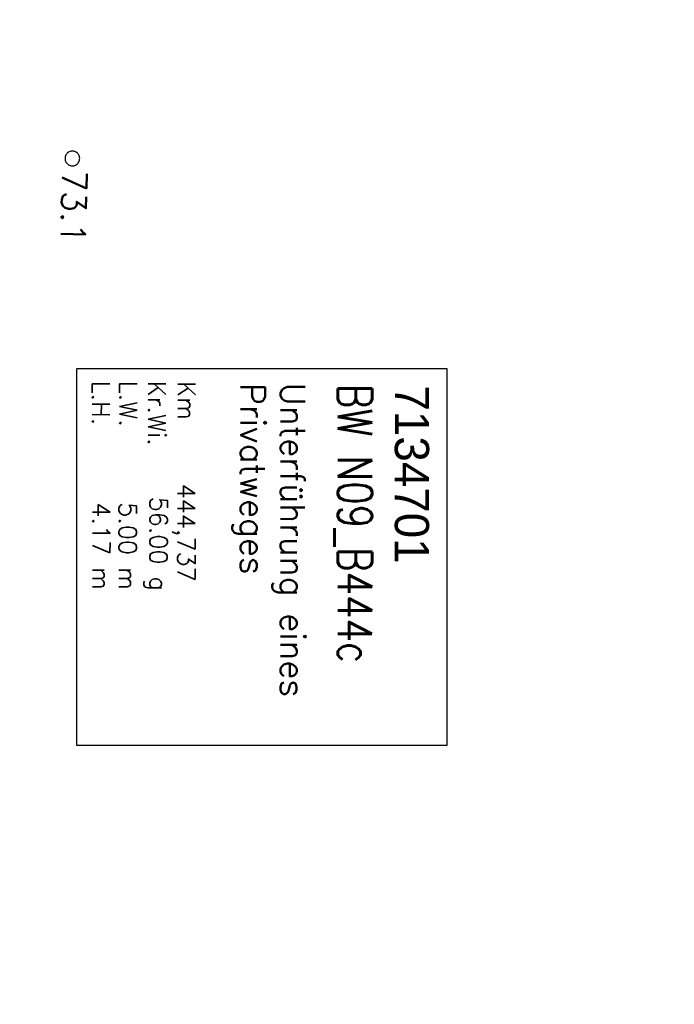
# Model space of a CAD drawing. Extents: x 459406 to 461721, y 413308 to 423218.
# Tile 102 of 256: x 461028 to 461095, y 416726 to 416827. Entities that reach past the tile are written whole.
import ezdxf

# ---------------------------------------------------------------- set-up
doc = ezdxf.new("R2010")
doc.units = 0
doc.header["$LTSCALE"] = 2
doc.header["$MEASUREMENT"] = 0
for name, pattern in [('AUSGEZOGEN', [0]), ('LT00', [0]), ('STRICHPT-X3', [3, 1.5, -0.75, 0, -0.75])]:
    doc.linetypes.add(name, pattern=pattern)
doc.layers.get('0').update_dxf_attribs({"linetype": 'AUSGEZOGEN'})
for name, color, linetype in [('ACHSE', 1, 'STRICHPT-X3'), ('BW-SCHRIFT', 1, 'AUSGEZOGEN'), ('FBR', 8, 'CONTINUOUS'), ('NBS-TRASSE', 7, 'CONTINUOUS'), ('RINNE', 200, 'CONTINUOUS')]:
    doc.layers.add(name, color=color, linetype=linetype)
doc.styles.add('ROMANS', font='romans.shx', dxfattribs={"width": 0.8})
doc.styles.get("Standard").update_dxf_attribs({"font": 'TXT.SHX'})
doc.styles.add('UNIR-O', font='unir_o.shx', dxfattribs={"height": 2.5})

# ---------------------------------------------------------------- blocks, each defined once
blk = doc.blocks.new('SYMB0002')
at = {"linetype": 'LT00'}
blk.add_lwpolyline([(19.7, 0), (19.5, 2.5), (19.1, 4.9), (18.3, 7.2), (17.3, 9.5), (15.9, 11.6), (14.3, 13.5), (12.5, 15.2), (10.5, 16.6), (8.4, 17.8), (6.1, 18.7), (3.7, 19.3), (1.2, 19.6), (-1.2, 19.6), (-3.7, 19.3), (-6.1, 18.7), (-8.4, 17.8), (-10.5, 16.6), (-12.5, 15.2), (-14.3, 13.5), (-15.9, 11.6), (-17.3, 9.5), (-18.3, 7.2), (-19.1, 4.9), (-19.5, 2.5), (-19.7, 0), (-19.5, -2.5), (-19.1, -4.9), (-18.3, -7.2), (-17.3, -9.5), (-15.9, -11.6), (-14.3, -13.5), (-12.5, -15.2), (-10.5, -16.6), (-8.4, -17.8), (-6.1, -18.7), (-3.7, -19.3), (-1.2, -19.6), (1.2, -19.6), (3.7, -19.3), (6.1, -18.7), (8.4, -17.8), (10.5, -16.6), (12.5, -15.2), (14.3, -13.5), (15.9, -11.6), (17.3, -9.5), (18.3, -7.2), (19.1, -4.9), (19.5, -2.5), (19.7, 0)], dxfattribs=at)

msp = doc.modelspace()

# ---------------------------------------------------------------- linework, layer by layer
at = {"layer": 'ACHSE', "flags": 128}
msp.add_lwpolyline([(460985.55, 416976.25), (460982.74, 416926.33), (460979.94, 416876.41), (460977.13, 416826.49), (460974.32, 416776.57), (460971.52, 416726.64), (460968.71, 416676.72), (460965.91, 416626.8), (460963.1, 416576.88, 0), (460961.73, 416552.57, 0), (460960.29, 416526.96, -0.000009), (460958.89, 416502, 0.00001), (460957.49, 416477.04, 0.000001), (460956.79, 416464.56, -0.000001), (460956.08, 416452.08), (460954.68, 416427.12), (460953.28, 416402.16), (460951.88, 416377.2, 0.000027), (460951.18, 416364.91, -0.000114), (460950.49, 416352.62, -0.000169), (460950.49, 416352.58, 0.000019), (460950.47, 416352.23, 0.002347), (460949.96, 416342.5, 0.0015), (460949.28, 416327.26, 0.002663), (460948.89, 416316.3, 0.002084), (460948.51, 416302.28, 0.002087), (460948.28, 416289.78, 0.002085), (460948.16, 416277.28, 0.002085), (460948.14, 416264.78, 0.002085), (460948.22, 416252.28, 0.002086), (460948.41, 416239.77, 0.002088), (460948.7, 416227.28, 0.002084), (460949.09, 416214.79, 0.002083), (460949.59, 416202.3, 0.002081), (460950.2, 416189.81, 0.002082), (460950.91, 416177.34, 0.002086), (460951.72, 416164.86, 0.002086), (460952.64, 416152.4, 0.002087), (460953.65, 416139.94, 0.002084), (460954.78, 416127.49, 0.002085), (460956.01, 416115.04, 0.002088), (460957.34, 416102.62, 0.002086), (460958.77, 416090.21, 0.002083), (460960.31, 416077.8, 0.002082), (460961.96, 416065.39, 0.002087), (460963.7, 416053.03, 0.002086), (460965.55, 416040.67, 0.002083), (460967.5, 416028.32, 0.00208), (460969.55, 416015.99, 0.002081), (460971.71, 416003.67, 0.002087), (460973.97, 415991.38, 0.002089), (460976.33, 415979.11, 0.002087), (460978.79, 415966.87, 0.002082), (460981.36, 415954.62, 0.002082), (460984.15, 415941.87, 0.002276), (460986.8, 415930.22, 0.001902), (460990.24, 415915.65, 0.002837), (460992.65, 415905.91, 0.000643), (460995.49, 415894.71, 0.001405), (460996.81, 415889.6, 0), (460998.53, 415883.01, 0.000001), (460998.87, 415881.7), (461005.19, 415857.51, 0.000017), (461008.35, 415845.42, -0.000015), (461011.51, 415833.32, -0.000002), (461014.67, 415821.23, -0.000002), (461017.83, 415809.14, -0.000001), (461020.99, 415797.04, 0.000005), (461024.15, 415784.95), (461030.47, 415760.76), (461036.79, 415736.57, 0.000028), (461038.98, 415728.17, -0.000015), (461041.18, 415719.76, -0.00065), (461041.49, 415718.58, -0.000124), (461043.09, 415712.38, -0.002577), (461045.47, 415702.95, -0.001641), (461049.08, 415688.11, -0.002531), (461051.66, 415677.11, -0.002087), (461054.67, 415663.74, -0.002079), (461057.31, 415651.53, -0.002077), (461059.85, 415639.28, -0.002078), (461062.3, 415627.01, -0.002083), (461064.63, 415614.74, -0.002085), (461066.86, 415602.46, -0.00208), (461068.99, 415590.13, -0.00208), (461071.02, 415577.79, -0.002082), (461072.95, 415565.44, -0.002086), (461074.77, 415553.08, -0.002086), (461076.49, 415540.7, -0.002081), (461078.11, 415528.31, -0.002078), (461079.62, 415515.89, -0.00208), (461081.03, 415503.45, -0.002087), (461082.34, 415491.04, -0.002085), (461083.54, 415478.62, -0.002078), (461084.64, 415466.15, -0.002076), (461085.64, 415453.67, -0.002082), (461086.53, 415441.22, -0.002088), (461087.32, 415428.75, -0.002085), (461088, 415416.26, -0.002081), (461088.58, 415403.77, -0.002082), (461089.06, 415391.28, -0.00208), (461089.43, 415378.79, -0.002078), (461089.7, 415366.29, -0.002082), (461089.86, 415353.79, -0.002085), (461089.92, 415341.29, -0.002085), (461089.88, 415328.8, -0.002082), (461089.73, 415316.3, -0.002078), (461089.48, 415303.79, -0.00208), (461089.12, 415291.3, -0.002082), (461088.66, 415278.81, -0.002084), (461088.09, 415266.33, -0.002082), (461087.43, 415253.85, -0.00208), (461086.65, 415241.37, -0.002079), (461085.78, 415228.9, -0.00208), (461084.8, 415216.44, -0.002085), (461083.63, 415203.06, -0.002418), (461082.53, 415191.54, -0.001753), (461080.94, 415176.37, -0.002741), (461079.84, 415166.68, -0.000279), (461078.8, 415158.04, -0.000933), (461078.49, 415155.46, -0.000004), (461077.26, 415145.58, -0.00001), (461076.8, 415141.87), (461073.72, 415117.06, 0.000001), (461071.82, 415101.73, 0.000001), (461070.64, 415092.25, 0.000018), (461069.1, 415079.85, -0.000014), (461067.56, 415067.44, -0.000008), (461066.02, 415055.04, 0.000011), (461064.48, 415042.63), (461058.33, 414993.01), (461052.17, 414943.39, -0.000009), (461049.09, 414918.58, 0.000009), (461046.01, 414893.77), (461039.85, 414844.16), (461033.69, 414794.54), (461027.53, 414744.92, -0.00001), (461024.45, 414720.11, 0.00001), (461021.37, 414695.3, 0.000001), (461018.29, 414670.49, -0.000001), (461015.21, 414645.68, 0), (461011.18, 414613.23, -0.000001), (461009.05, 414596.06, -0.000009), (461005.97, 414571.25, 0.00001), (461002.89, 414546.44), (460996.73, 414496.82), (460990.57, 414447.2), (460984.41, 414397.58, -0.000009), (460981.33, 414372.77, 0.000009), (460978.25, 414347.96), (460972.09, 414298.34), (460965.94, 414248.72), (460959.78, 414199.11, -0.00001), (460956.7, 414174.3, 0.00001), (460953.62, 414149.49, 0.000001), (460950.54, 414124.68, -0.000001), (460947.46, 414099.87, 0), (460943.43, 414067.42, -0.000001), (460941.3, 414050.25, -0.000009), (460938.22, 414025.44, 0.00001), (460935.14, 414000.63), (460928.98, 413951.01), (460922.82, 413901.39, 0.000001), (460919.74, 413876.58, -0.000001), (460916.66, 413851.77, -0.00001), (460913.58, 413826.96, 0.00001), (460910.5, 413802.15), (460904.34, 413752.53), (460898.18, 413702.91), (460892.03, 413653.29, -0.00001), (460888.95, 413628.49, 0.00001), (460885.86, 413603.68, 0.000001), (460882.79, 413578.87, -0.000001), (460879.71, 413554.06, 0), (460875.68, 413521.61, -0.000001), (460873.55, 413504.44, -0.000009), (460870.47, 413479.63, 0.00001), (460867.39, 413454.82), (460861.23, 413405.2), (460855.07, 413355.58, -0.000004), (460853.23, 413340.79, -0.000002), (460849.4, 413309.93)], format="xyb", dxfattribs=at)
at = {"layer": 'BW-SCHRIFT'}
msp.add_lwpolyline([(461071.52, 416791.15), (461071.52, 416752.6), (461033.72, 416752.6), (461033.72, 416791.15)], close=True, dxfattribs=at)
at = {"layer": 'FBR'}
for points in [[(460971.38, 417027.13, 0.000005), (460970.45, 417010.48, 0.000002), (460968.57, 416977.2, 0.000002)], [(460986.61, 417026.27, 0.000005), (460985.67, 417009.63, 0.000002), (460983.8, 416976.35, 0.000002)], [(460990.1, 417026.07, 0.000005), (460989.17, 417009.43, 0.000002), (460987.3, 416976.15, 0.000002)], [(461008.38, 417075.12), (461005.58, 417025.2, 0.000005), (461004.64, 417008.56, 0.000002), (461002.77, 416975.28, 0.000002)], [(460986.11, 417289.1, -0.000002), (460985.41, 417276.73)], [(461001.33, 417288.25, -0.000002), (461000.64, 417275.88)], [(461004.83, 417288.05, -0.000002), (461004.13, 417275.68)], [(461020.3, 417287.18, -0.000002), (461019.61, 417274.81)], [(460939.56, 416465.53, -0.000001), (460938.86, 416453.05)], [(460955.04, 416464.66, -0.000001), (460954.34, 416452.18)], [(460958.53, 416464.46, -0.000001), (460957.83, 416451.98)], [(460973.76, 416463.6, -0.000001), (460973.06, 416451.12)]]:
    msp.add_lwpolyline(points, format="xyb", dxfattribs=at)
at = {"layer": 'RINNE'}
msp.add_lwpolyline([(461001.33, 417288.25, -0.000002), (461000.64, 417275.88)], format="xyb", dxfattribs=at)

# ---------------------------------------------------------------- block references
at = {"layer": 'NBS-TRASSE', "xscale": 0.03809999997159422, "yscale": 0.03809999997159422, "zscale": 0.2539999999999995, "rotation": 266.8671128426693}
msp.add_blockref('SYMB0002', (461033.25, 416812.62), dxfattribs=at)

# ---------------------------------------------------------------- texts
at = {"layer": 'BW-SCHRIFT'}
for s, height, style, p in [('L.H.   ', 1.8, 'ROMANS', (461035.27, 416789.9)), ('L.W.   ', 1.8, 'ROMANS', (461038.07, 416789.89)), ('Kr.Wi.', 1.8, 'ROMANS', (461041, 416789.89)), ('Km', 1.8, 'ROMANS', (461044.04, 416789.84)), ('Privatweges', 2.5, 'ROMANS', (461050.44, 416789.68)), ('Unterführung eines', 2.5, 'ROMANS', (461054.53, 416789.69)), ('7134701', 3.5, 'UNIR-O', (461066.21, 416789.42)), (' 56.00 g', 1.8, 'ROMANS', (461041.16, 416779.28)), ('444,737', 1.8, 'ROMANS', (461044.01, 416779.38)), ('4.17 m', 1.8, 'ROMANS', (461035.3, 416777.46)), ('5.00 m', 1.8, 'ROMANS', (461038.01, 416777.48))]:
    msp.add_text(s, height=height, rotation=269.9539, dxfattribs=dict(at, style=style)).set_placement(p)
at = {"layer": 'BW-SCHRIFT', "style": 'ROMANS', "width": 0.8}
msp.add_text('BW N09_B444c', height=3.5, rotation=269.9539, dxfattribs=at).set_placement((461060.39, 416789.58))
at = {"layer": 'NBS-TRASSE', "oblique": 360, "width": 1}
msp.add_text('73.1', height=2.5, rotation=268.8153, dxfattribs=at).set_placement((461032.22, 416811.44))

doc.saveas('drawing.dxf')
